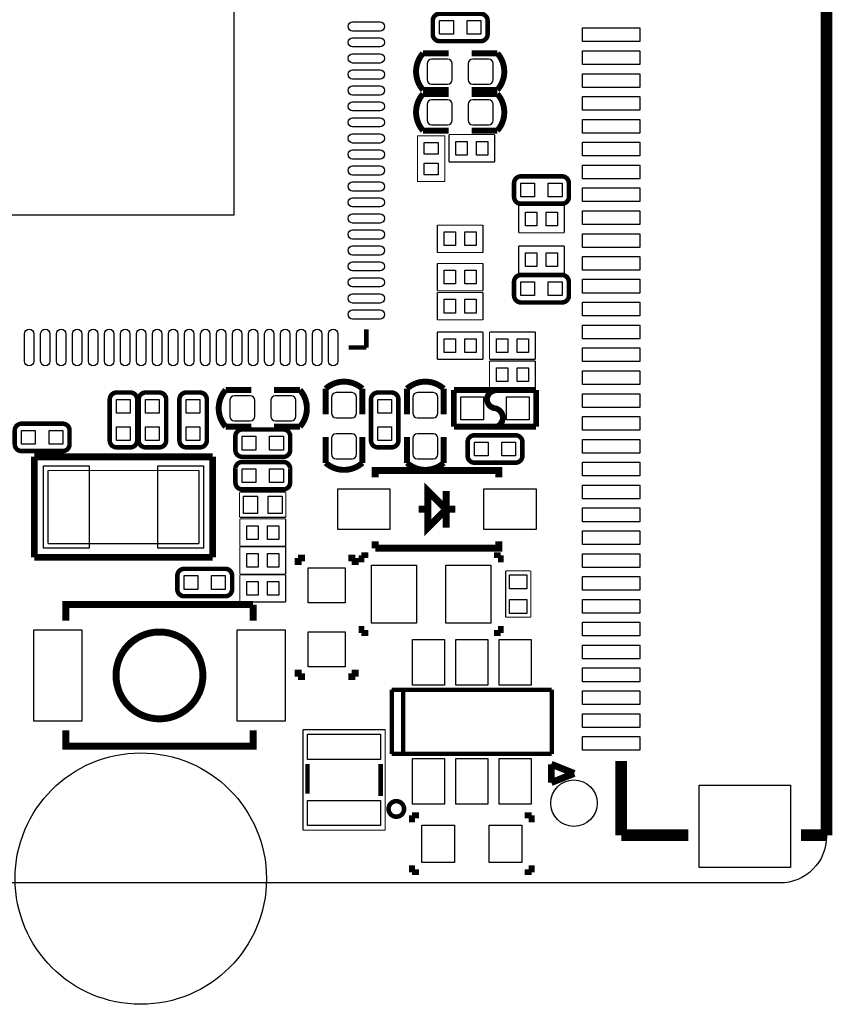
# Model space of a CAD drawing. Extents: x 269.8 to 300, y 285.8 to 329.5.
# Tile 2 of 3: x 282.2 to 300, y 285.8 to 307.3. Entities that reach past the tile are written whole.
import ezdxf

# ---------------------------------------------------------------- set-up
doc = ezdxf.new("R2010")
doc.units = 0
for name, color, linetype in [('BG_OUTLINE', 5, 'CONTINUOUS'), ('PG_SILKSCREEN_TOP', 254, 'CONTINUOUS'), ('PIN_TOP', 12, 'CONTINUOUS')]:
    doc.layers.add(name, color=color, linetype=linetype)

msp = doc.modelspace()

# ---------------------------------------------------------------- linework, layer by layer
at = {"layer": 'BG_OUTLINE'}
msp.add_lwpolyline([(299.858938, 327.433686), (299.858938, 289.465766, -0.414214), (298.842938, 288.449766), (270.874998, 288.449766, -0.414214), (269.858998, 289.465766), (269.858998, 327.433686, -0.414214), (270.874998, 328.449686), (298.842938, 328.449686, -0.414214)], format="xyb", close=True, dxfattribs=at)
at = {"layer": 'PG_SILKSCREEN_TOP'}
for points, const_width in [([(299.858938, 289.49396), (299.858938, 312.99404)], 0.254), ([(291.0332, 305.79568), (291.59708, 305.79568)], 0.12954), ([(292.6588, 305.79568), (292.09492, 305.79568)], 0.12954), ([(290.91128, 303.79162), (290.91128, 304.792634)], 0.0254), ([(290.91128, 304.792634), (291.51072, 304.792634)], 0.0254), ([(291.0332, 304.90668), (291.59708, 304.90668)], 0.12954), ([(291.51072, 304.792634), (291.51072, 303.79162)], 0.0254), ([(291.59962, 304.820066), (292.60038, 304.820066)], 0.0254), ([(291.59962, 304.221134), (291.59962, 304.820066)], 0.0254), ([(292.6588, 304.90668), (292.094666, 304.90668)], 0.12954), ([(292.60038, 304.820066), (292.60038, 304.221134)], 0.0254), ([(292.60038, 304.221134), (291.59962, 304.221134)], 0.0254), ([(291.51072, 303.79162), (290.91128, 303.79162)], 0.0254), ([(293.12362, 302.67148), (293.12362, 303.27092)], 0.0254), ([(293.12362, 303.27092), (294.12438, 303.27092)], 0.0254), ([(294.12438, 303.27092), (294.12438, 302.67148)], 0.0254), ([(291.34562, 302.83912), (292.34638, 302.83912)], 0.0254), ([(291.34562, 302.23968), (291.34562, 302.83912)], 0.0254), ([(292.34638, 302.83912), (292.34638, 302.23968)], 0.0254), ([(294.12438, 302.67148), (293.12362, 302.67148)], 0.0254), ([(293.12362, 301.78248), (293.12362, 302.38192)], 0.0254), ([(293.12362, 302.38192), (294.12438, 302.38192)], 0.0254), ([(294.12438, 302.38192), (294.12438, 301.78248)], 0.0254), ([(292.34638, 302.23968), (291.34562, 302.23968)], 0.0254), ([(291.34562, 302.00092), (292.34638, 302.00092)], 0.0254), ([(291.34562, 301.40148), (291.34562, 302.00092)], 0.0254), ([(292.34638, 302.00092), (292.34638, 301.40148)], 0.0254), ([(294.12438, 301.78248), (293.12362, 301.78248)], 0.0254), ([(292.34638, 301.40148), (291.34562, 301.40148)], 0.0254), ([(291.34562, 301.36592), (292.34638, 301.36592)], 0.0254), ([(291.34562, 300.76648), (291.34562, 301.36592)], 0.0254), ([(292.34638, 301.36592), (292.34638, 300.76648)], 0.0254), ([(292.34638, 300.76648), (291.34562, 300.76648)], 0.0254), ([(289.79241, 300.16069), (289.79241, 300.55947)], 0.09906), ([(291.34562, 300.50232), (292.34638, 300.50232)], 0.0254), ([(291.34562, 299.90288), (291.34562, 300.50232)], 0.0254), ([(292.34638, 300.50232), (292.34638, 299.90288)], 0.0254), ([(292.48862, 299.90288), (292.48862, 300.50232)], 0.0254), ([(292.48862, 300.50232), (293.48938, 300.50232)], 0.0254), ([(293.48938, 300.50232), (293.48938, 299.90288)], 0.0254), ([(289.40379, 300.16069), (289.79241, 300.16069)], 0.09906), ([(292.34638, 299.90288), (291.34562, 299.90288)], 0.0254), ([(293.48938, 299.90288), (292.48862, 299.90288)], 0.0254), ([(292.48862, 299.26788), (292.48862, 299.86732)], 0.0254), ([(292.48862, 299.86732), (293.48938, 299.86732)], 0.0254), ([(293.48938, 299.86732), (293.48938, 299.26788)], 0.0254), ([(286.7152, 299.23232), (287.27908, 299.23232)], 0.12954), ([(288.3408, 299.23232), (287.77692, 299.23232)], 0.12954), ([(288.90468, 299.2628), (288.90468, 298.69892)], 0.12954), ([(290.68268, 299.2628), (290.68268, 298.69892)], 0.12954), ([(293.50716, 299.23232), (291.70884, 299.23232)], 0.127), ([(291.70884, 299.23232), (291.70884, 298.42968)], 0.127), ([(293.48938, 299.26788), (292.48862, 299.26788)], 0.0254), ([(293.50716, 298.42968), (293.50716, 299.23232)], 0.127), ([(291.70884, 298.42968), (293.50716, 298.42968)], 0.127), ([(288.90468, 297.6372), (288.90468, 298.20108)], 0.12954), ([(290.68268, 297.6372), (290.68268, 298.20108)], 0.12954), ([(282.52928, 295.57218), (282.52928, 297.77182)], 0.14986), ([(282.52928, 297.77182), (286.43072, 297.77182)], 0.14986), ([(286.43072, 297.77182), (286.43072, 295.57218)], 0.14986), ([(282.829, 295.8719), (282.829, 297.4721)], 0.0254), ([(282.829, 297.4721), (286.131, 297.4721)], 0.0254), ([(286.131, 297.4721), (286.131, 295.8719)], 0.0254), ([(292.68928, 297.32351), (292.68928, 297.47337), (289.98672, 297.47337), (289.98672, 297.32351)], 0.1524), ([(287.02, 296.99712), (288.03346, 296.99712)], 0.0254), ([(287.02, 296.44848), (287.02, 296.99712)], 0.0254), ([(288.03346, 296.99712), (288.03346, 296.44848)], 0.0254), ([(291.53866, 296.62247), (291.13734, 297.02379), (291.13734, 296.22115), (291.53866, 296.62247)], 0.1524), ([(291.53866, 297.02379), (291.53866, 296.22115)], 0.1524), ([(290.93668, 296.62247), (291.13734, 296.62247)], 0.1524), ([(291.53866, 296.62247), (291.73932, 296.62247)], 0.1524), ([(288.03346, 296.44848), (287.02, 296.44848)], 0.0254), ([(287.02762, 296.41292), (288.02838, 296.41292)], 0.0254), ([(287.02762, 295.81348), (287.02762, 296.41292)], 0.0254), ([(288.02838, 296.41292), (288.02838, 295.81348)], 0.0254), ([(289.98672, 295.77157), (292.68928, 295.77157), (292.68928, 295.92143)], 0.1524), ([(289.98672, 295.92143), (289.98672, 295.77157)], 0.1524), ([(286.131, 295.8719), (282.829, 295.8719)], 0.0254), ([(288.02838, 295.81348), (287.02762, 295.81348)], 0.0254), ([(287.02762, 295.20388), (287.02762, 295.80332)], 0.0254), ([(287.02762, 295.80332), (288.02838, 295.80332)], 0.0254), ([(288.02838, 295.80332), (288.02838, 295.20388)], 0.0254), ([(286.43072, 295.57218), (282.52928, 295.57218)], 0.14986), ([(288.30016, 295.55694), (288.45256, 295.55694)], 0.1524), ([(288.30016, 295.40454), (288.30016, 295.55694)], 0.1524), ([(289.54984, 295.55694), (289.39744, 295.55694)], 0.1524), ([(289.54984, 295.40454), (289.54984, 295.55694)], 0.1524), ([(289.687, 295.4655), (289.687, 295.6179)], 0.127), ([(289.687, 295.6179), (289.8394, 295.6179)], 0.127), ([(292.5826, 295.6179), (292.735, 295.6179)], 0.127), ([(292.735, 295.6179), (292.735, 295.4655)], 0.127), ([(292.84168, 295.275), (293.39032, 295.275)], 0.0254), ([(292.84168, 294.26154), (292.84168, 295.275)], 0.0254), ([(293.39032, 295.275), (293.39032, 294.26154)], 0.0254), ([(288.02838, 295.20388), (287.02762, 295.20388)], 0.0254), ([(287.02762, 294.59428), (287.02762, 295.19372)], 0.0254), ([(287.02762, 295.19372), (288.02838, 295.19372)], 0.0254), ([(288.02838, 295.19372), (288.02838, 294.59428)], 0.0254), ([(287.31718, 294.5384), (283.21762, 294.5384), (283.21762, 294.18788)], 0.1524), ([(288.02838, 294.59428), (287.02762, 294.59428)], 0.0254), ([(287.31718, 294.18788), (287.31718, 294.5384)], 0.1524), ([(293.39032, 294.26154), (292.84168, 294.26154)], 0.0254), ([(289.687, 293.9161), (289.687, 294.0685)], 0.127), ([(292.735, 294.0685), (292.735, 293.9161)], 0.127), ([(289.8394, 293.9161), (289.687, 293.9161)], 0.127), ([(292.735, 293.9161), (292.5826, 293.9161)], 0.127), ([(288.30016, 293.11346), (288.30016, 292.96106)], 0.1524), ([(289.54984, 293.11346), (289.54984, 292.96106)], 0.1524), ([(288.30016, 292.96106), (288.45256, 292.96106)], 0.1524), ([(289.54984, 292.96106), (289.39744, 292.96106)], 0.1524), ([(293.85006, 292.67404), (290.34994, 292.67404)], 0.09906), ([(290.34994, 292.67404), (290.34994, 291.27196)], 0.09906), ([(290.59886, 292.67404), (290.59886, 291.27196)], 0.09906), ([(293.85006, 291.27196), (293.85006, 292.67404)], 0.09906), ([(283.21762, 291.79012), (283.21762, 291.4396), (287.31718, 291.4396), (287.31718, 291.79012)], 0.1524), ([(288.40684, 291.80282), (290.20516, 291.80282)], 0.0254), ([(288.40684, 289.60318), (288.40684, 291.80282)], 0.0254), ([(290.20516, 291.80282), (290.20516, 289.60318)], 0.0254), ([(290.34994, 291.27196), (293.85006, 291.27196)], 0.09906), ([(295.365678, 289.49396), (295.365678, 291.11956)], 0.254), ([(288.5059, 290.40328), (288.5059, 291.05352)], 0.09906), ([(290.1061, 291.05352), (290.1061, 290.35248)], 0.09906), ([(293.839138, 291.0459), (293.839138, 290.64458)], 0.14986), ([(293.839138, 291.0459), (294.339518, 290.84524)], 0.14986), ([(294.339518, 290.84524), (293.839138, 290.64458)], 0.14986), ([(290.7919, 289.9283), (290.7919, 289.7759)], 0.127), ([(290.9443, 289.9283), (290.7919, 289.9283)], 0.127), ([(293.2557, 289.9283), (293.4081, 289.9283)], 0.127), ([(293.4081, 289.9283), (293.4081, 289.7759)], 0.127), ([(290.20516, 289.60318), (288.40684, 289.60318)], 0.0254), ([(296.838878, 289.49396), (295.370758, 289.49396)], 0.254), ([(299.858938, 289.49396), (299.300138, 289.49396)], 0.254), ([(290.7919, 288.6837), (290.7919, 288.8361)], 0.127), ([(293.4081, 288.6837), (293.4081, 288.8361)], 0.127), ([(290.9443, 288.6837), (290.7919, 288.6837)], 0.127), ([(293.2557, 288.6837), (293.4081, 288.6837)], 0.127)]:
    msp.add_lwpolyline(points, dxfattribs=dict(at, const_width=const_width))
for points, const_width in [([(291.39642, 306.86248), (292.29558, 306.86248, 0.414806), (292.44544, 307.01234), (292.44544, 307.31206, 0.414785), (292.29558, 307.46192), (291.39642, 307.46192, 0.414742), (291.24656, 307.31206), (291.24656, 307.01234, 0.414763), (291.39642, 306.86248)], 0.09906), ([(291.59708, 306.59832), (291.0332, 306.59832, 0.378835), (291.0332, 305.79568)], 0.12954), ([(292.09492, 306.59832), (292.6588, 306.59832, -0.378855), (292.6588, 305.79568)], 0.12954), ([(291.59708, 305.709574), (291.0332, 305.709574, 0.379011), (291.0332, 304.90668)], 0.12954), ([(292.094666, 305.709574), (292.6588, 305.709574, -0.378867), (292.6588, 304.90668)], 0.12954), ([(293.17442, 303.30648), (294.07358, 303.30648, 0.414761), (294.22344, 303.45634), (294.22344, 303.75606, 0.414761), (294.07358, 303.90592), (293.17442, 303.90592, 0.414761), (293.02456, 303.75606), (293.02456, 303.45634, 0.414761), (293.17442, 303.30648)], 0.09906), ([(293.17442, 301.14748), (294.07358, 301.14748, 0.414761), (294.22344, 301.29734), (294.22344, 301.59706, 0.414761), (294.07358, 301.74692), (293.17442, 301.74692, 0.414761), (293.02456, 301.59706), (293.02456, 301.29734, 0.414761), (293.17442, 301.14748)], 0.09906), ([(289.70732, 298.69892), (289.70732, 299.2628, 0.378858), (288.90468, 299.2628)], 0.12954), ([(291.48532, 298.69892), (291.48532, 299.2628, 0.378872), (290.68268, 299.2628)], 0.12954), ([(284.18028, 299.02658), (284.18028, 298.12742, 0.414679), (284.33014, 297.97756), (284.62986, 297.97756, 0.414794), (284.77972, 298.12742), (284.77972, 299.02658, 0.414801), (284.62986, 299.17644), (284.33014, 299.17644, 0.414728), (284.18028, 299.02658)], 0.09906), ([(284.81528, 299.02658), (284.81528, 298.12742, 0.414691), (284.96514, 297.97756), (285.26486, 297.97756, 0.414799), (285.41472, 298.12742), (285.41472, 299.02658, 0.414831), (285.26486, 299.17644), (284.96514, 299.17644, 0.414723), (284.81528, 299.02658)], 0.09906), ([(286.30372, 298.12742), (286.30372, 299.02658, 0.414669), (286.15386, 299.17644), (285.85414, 299.17644, 0.41477), (285.70428, 299.02658), (285.70428, 298.12742, 0.414853), (285.85414, 297.97756), (286.15386, 297.97756, 0.414726), (286.30372, 298.12742)], 0.09906), ([(287.27908, 298.42968), (286.7152, 298.42968, -0.378832), (286.7152, 299.23232)], 0.12954), ([(287.77692, 298.42968), (288.3408, 298.42968, 0.378857), (288.3408, 299.23232)], 0.12954), ([(289.89528, 299.02658), (289.89528, 298.12742, 0.414582), (290.04514, 297.977814), (290.34486, 297.977814, 0.414594), (290.49472, 298.12742), (290.49472, 299.02658, 0.414801), (290.34486, 299.17644), (290.04514, 299.17644, 0.414789), (289.89528, 299.02658)], 0.09906), ([(292.61816, 299.22216, 0.922533), (292.608, 298.83354)], 0.127), ([(292.608, 298.83354, -0.82647), (292.608, 298.41952)], 0.127), ([(283.15158, 298.49572), (282.25242, 298.49572, 0.414697), (282.10256, 298.34586), (282.10256, 298.04614, 0.414795), (282.25242, 297.89628), (283.15158, 297.89628, 0.414772), (283.30144, 298.04614), (283.30144, 298.34586, 0.414727), (283.15158, 298.49572)], 0.09906), ([(287.97758, 298.36872), (287.07842, 298.36872, 0.414724), (286.92856, 298.21886), (286.92856, 297.91914, 0.414824), (287.07842, 297.76928), (287.97758, 297.76928, 0.414798), (288.12744, 297.91914), (288.12744, 298.21886, 0.414698), (287.97758, 298.36872)], 0.09906), ([(289.70732, 298.20108), (289.70732, 297.6372, -0.378831), (288.90468, 297.6372)], 0.12954), ([(291.48532, 298.20108), (291.48532, 297.6372, -0.378815), (290.68268, 297.6372)], 0.12954), ([(293.05758, 298.24172), (292.15842, 298.24172, 0.41474), (292.00856, 298.09186), (292.00856, 297.79214, 0.414882), (292.15842, 297.64228), (293.05758, 297.64228, 0.414591), (293.207186, 297.79214), (293.20744, 298.09186, 0.41464), (293.05758, 298.24172)], 0.09906), ([(287.97758, 297.65752), (287.07842, 297.65752, 0.414771), (286.92856, 297.50766), (286.92856, 297.20794, 0.41463), (287.07842, 297.05808), (287.97758, 297.05808, 0.414698), (288.12744, 297.20794), (288.12744, 297.50766, 0.414892), (287.97758, 297.65752)], 0.09906), ([(286.70758, 295.32072), (285.80842, 295.32072, 0.414679), (285.65856, 295.17086), (285.65856, 294.87114, 0.414804), (285.80842, 294.72128), (286.70758, 294.72128, 0.41479), (286.85744, 294.87114), (286.85744, 295.17086, 0.414718), (286.70758, 295.32072)], 0.09906), ([(286.21736, 292.989, 1.000001), (284.31744, 292.989, 0.999999), (286.21736, 292.989)], 0.1524), ([(290.61918, 290.068, 1), (290.27882, 290.068, 1), (290.61918, 290.068)], 0.09906)]:
    msp.add_lwpolyline(points, format="xyb", dxfattribs=dict(at, const_width=const_width))
at = {"layer": 'PIN_TOP'}
for points in [[(286.893, 303.0601), (280.39314, 303.0601), (280.39314, 309.55996), (286.893, 309.55996)], [(291.39642, 307.01234), (291.39642, 307.31206), (291.69614, 307.31206), (291.69614, 307.01234)], [(291.99586, 307.01234), (291.99586, 307.31206), (292.29558, 307.31206), (292.29558, 307.01234)], [(295.774618, 306.85232), (294.524938, 306.85232), (294.524938, 307.15204), (295.774618, 307.15204)], [(295.774618, 306.35194), (294.524938, 306.35194), (294.524938, 306.65166), (295.774618, 306.65166)], [(295.774618, 305.85156), (294.524938, 305.85156), (294.524938, 306.15128), (295.774618, 306.15128)], [(295.774618, 305.35118), (294.524938, 305.35118), (294.524938, 305.6509), (295.774618, 305.6509)], [(295.774618, 304.8508), (294.524938, 304.8508), (294.524938, 305.15052), (295.774618, 305.15052)], [(291.06114, 304.64252), (291.36086, 304.64252), (291.36086, 304.3936), (291.06114, 304.3936)], [(291.74948, 304.37074), (291.74948, 304.67046), (291.9984, 304.67046), (291.9984, 304.37074)], [(292.2016, 304.37074), (292.2016, 304.67046), (292.45052, 304.67046), (292.45052, 304.37074)], [(295.774618, 304.35296), (294.524938, 304.35296), (294.524938, 304.65268), (295.774618, 304.65268)], [(291.06114, 304.1904), (291.36086, 304.1904), (291.36086, 303.94148), (291.06114, 303.94148)], [(295.774618, 303.85258), (294.524938, 303.85258), (294.524938, 304.1523), (295.774618, 304.1523)], [(293.17442, 303.45634), (293.17442, 303.75606), (293.47414, 303.75606), (293.47414, 303.45634)], [(293.77386, 303.45634), (293.77386, 303.75606), (294.07358, 303.75606), (294.07358, 303.45634)], [(295.774618, 303.3522), (294.524938, 303.3522), (294.524938, 303.65192), (295.774618, 303.65192)], [(293.5224, 303.12106), (293.5224, 302.82134), (293.27348, 302.82134), (293.27348, 303.12106)], [(293.97452, 303.12106), (293.97452, 302.82134), (293.7256, 302.82134), (293.7256, 303.12106)], [(295.774618, 302.85182), (294.524938, 302.85182), (294.524938, 303.15154), (295.774618, 303.15154)], [(291.49548, 302.38954), (291.49548, 302.68926), (291.7444, 302.68926), (291.7444, 302.38954)], [(291.9476, 302.38954), (291.9476, 302.68926), (292.19652, 302.68926), (292.19652, 302.38954)], [(295.774618, 302.35144), (294.524938, 302.35144), (294.524938, 302.65116), (295.774618, 302.65116)], [(293.5224, 302.23206), (293.5224, 301.93234), (293.27348, 301.93234), (293.27348, 302.23206)], [(293.97452, 302.23206), (293.97452, 301.93234), (293.7256, 301.93234), (293.7256, 302.23206)], [(295.774618, 301.85106), (294.524938, 301.85106), (294.524938, 302.15078), (295.774618, 302.15078)], [(291.49548, 301.55134), (291.49548, 301.85106), (291.7444, 301.85106), (291.7444, 301.55134)], [(291.9476, 301.55134), (291.9476, 301.85106), (292.19652, 301.85106), (292.19652, 301.55134)], [(293.17442, 301.29734), (293.17442, 301.59706), (293.47414, 301.59706), (293.47414, 301.29734)], [(293.77386, 301.29734), (293.77386, 301.59706), (294.07358, 301.59706), (294.07358, 301.29734)], [(295.774618, 301.35322), (294.524938, 301.35322), (294.524938, 301.65294), (295.774618, 301.65294)], [(291.49548, 300.91634), (291.49548, 301.21606), (291.7444, 301.21606), (291.7444, 300.91634)], [(291.9476, 300.91634), (291.9476, 301.21606), (292.19652, 301.21606), (292.19652, 300.91634)], [(295.774618, 300.85284), (294.524938, 300.85284), (294.524938, 301.15256), (295.774618, 301.15256)], [(295.774618, 300.35246), (294.524938, 300.35246), (294.524938, 300.65218), (295.774618, 300.65218)], [(291.49548, 300.05274), (291.49548, 300.35246), (291.7444, 300.35246), (291.7444, 300.05274)], [(291.9476, 300.05274), (291.9476, 300.35246), (292.19652, 300.35246), (292.19652, 300.05274)], [(292.8874, 300.35246), (292.8874, 300.05274), (292.63848, 300.05274), (292.63848, 300.35246)], [(293.33952, 300.35246), (293.33952, 300.05274), (293.0906, 300.05274), (293.0906, 300.35246)], [(295.774618, 299.85208), (294.524938, 299.85208), (294.524938, 300.1518), (295.774618, 300.1518)], [(292.8874, 299.71746), (292.8874, 299.41774), (292.63848, 299.41774), (292.63848, 299.71746)], [(293.33952, 299.71746), (293.33952, 299.41774), (293.0906, 299.41774), (293.0906, 299.71746)], [(295.774618, 299.3517), (294.524938, 299.3517), (294.524938, 299.65142), (295.774618, 299.65142)], [(284.33014, 299.02658), (284.62986, 299.02658), (284.62986, 298.72686), (284.33014, 298.72686)], [(284.96514, 299.02658), (285.26486, 299.02658), (285.26486, 298.72686), (284.96514, 298.72686)], [(286.15386, 298.72686), (285.85414, 298.72686), (285.85414, 299.02658), (286.15386, 299.02658)], [(290.04514, 299.02658), (290.34486, 299.02658), (290.34486, 298.72686), (290.04514, 298.72686)], [(292.35781, 299.08119), (292.35781, 298.58081), (291.85743, 298.58081), (291.85743, 299.08119)], [(293.35857, 299.08119), (293.35857, 298.58081), (292.85819, 298.58081), (292.85819, 299.08119)], [(295.774618, 298.85132), (294.524938, 298.85132), (294.524938, 299.15104), (295.774618, 299.15104)], [(295.774618, 298.35094), (294.524938, 298.35094), (294.524938, 298.65066), (295.774618, 298.65066)], [(282.55214, 298.34586), (282.55214, 298.04614), (282.25242, 298.04614), (282.25242, 298.34586)], [(283.15158, 298.34586), (283.15158, 298.04614), (282.85186, 298.04614), (282.85186, 298.34586)], [(284.33014, 298.42714), (284.62986, 298.42714), (284.62986, 298.12742), (284.33014, 298.12742)], [(284.96514, 298.42714), (285.26486, 298.42714), (285.26486, 298.12742), (284.96514, 298.12742)], [(286.15386, 298.12742), (285.85414, 298.12742), (285.85414, 298.42714), (286.15386, 298.42714)], [(290.04514, 298.42714), (290.34486, 298.42714), (290.34486, 298.12742), (290.04514, 298.12742)], [(287.37814, 298.21886), (287.37814, 297.91914), (287.07842, 297.91914), (287.07842, 298.21886)], [(287.97758, 298.21886), (287.97758, 297.91914), (287.67786, 297.91914), (287.67786, 298.21886)], [(292.45814, 298.09186), (292.45814, 297.79214), (292.15842, 297.79214), (292.15842, 298.09186)], [(293.05758, 298.09186), (293.05758, 297.79214), (292.75786, 297.79214), (292.75786, 298.09186)], [(295.774618, 297.8531), (294.524938, 297.8531), (294.524938, 298.15282), (295.774618, 298.15282)], [(282.72994, 295.77157), (282.72994, 297.57243), (283.7307, 297.57243), (283.7307, 295.77157)], [(285.2293, 295.77157), (285.2293, 297.57243), (286.23006, 297.57243), (286.23006, 295.77157)], [(287.37814, 297.50766), (287.37814, 297.20794), (287.07842, 297.20794), (287.07842, 297.50766)], [(287.97758, 297.50766), (287.97758, 297.20794), (287.67786, 297.20794), (287.67786, 297.50766)], [(295.774618, 297.35272), (294.524938, 297.35272), (294.524938, 297.65244), (295.774618, 297.65244)], [(289.1663, 296.17797), (289.1663, 297.06697), (290.3093, 297.06697), (290.3093, 296.17797)], [(292.3667, 296.17797), (292.3667, 297.06697), (293.5097, 297.06697), (293.5097, 296.17797)], [(295.774618, 296.85234), (294.524938, 296.85234), (294.524938, 297.15206), (295.774618, 297.15206)], [(287.41116, 296.9133), (287.41116, 296.5323), (287.10636, 296.5323), (287.10636, 296.9133)], [(287.94964, 296.9133), (287.94964, 296.5323), (287.64484, 296.5323), (287.64484, 296.9133)], [(295.774618, 296.35196), (294.524938, 296.35196), (294.524938, 296.65168), (295.774618, 296.65168)], [(287.17748, 295.96334), (287.17748, 296.26306), (287.4264, 296.26306), (287.4264, 295.96334)], [(287.6296, 295.96334), (287.6296, 296.26306), (287.87852, 296.26306), (287.87852, 295.96334)], [(295.774618, 295.85158), (294.524938, 295.85158), (294.524938, 296.1513), (295.774618, 296.1513)], [(287.4264, 295.65346), (287.4264, 295.35374), (287.17748, 295.35374), (287.17748, 295.65346)], [(287.87852, 295.65346), (287.87852, 295.35374), (287.6296, 295.35374), (287.6296, 295.65346)], [(295.774618, 295.3512), (294.524938, 295.3512), (294.524938, 295.65092), (295.774618, 295.65092)], [(288.5186, 295.3385), (289.3314, 295.3385), (289.3314, 294.5765), (288.5186, 294.5765)], [(289.9029, 294.132), (289.9029, 295.402), (290.8935, 295.402), (290.8935, 294.132)], [(291.5285, 294.132), (291.5285, 295.402), (292.5191, 295.402), (292.5191, 294.132)], [(286.10814, 295.17086), (286.10814, 294.87114), (285.80842, 294.87114), (285.80842, 295.17086)], [(286.70758, 295.17086), (286.70758, 294.87114), (286.40786, 294.87114), (286.40786, 295.17086)], [(293.3065, 294.88384), (292.9255, 294.88384), (292.9255, 295.18864), (293.3065, 295.18864)], [(295.774618, 294.85082), (294.524938, 294.85082), (294.524938, 295.15054), (295.774618, 295.15054)], [(287.4264, 295.04386), (287.4264, 294.74414), (287.17748, 294.74414), (287.17748, 295.04386)], [(287.87852, 295.04386), (287.87852, 294.74414), (287.6296, 294.74414), (287.6296, 295.04386)], [(293.3065, 294.34536), (292.9255, 294.34536), (292.9255, 294.65016), (293.3065, 294.65016)], [(295.774618, 294.35298), (294.524938, 294.35298), (294.524938, 294.6527), (295.774618, 294.6527)], [(295.774618, 293.8526), (294.524938, 293.8526), (294.524938, 294.15232), (295.774618, 294.15232)], [(283.56687, 293.98849), (283.56687, 291.98951), (282.51785, 291.98951), (282.51785, 293.98849)], [(288.01695, 293.98849), (288.01695, 291.98951), (286.96793, 291.98951), (286.96793, 293.98849)], [(288.5186, 293.9415), (289.3314, 293.9415), (289.3314, 293.1795), (288.5186, 293.1795)], [(290.79952, 292.7731), (290.79952, 293.77386), (291.50056, 293.77386), (291.50056, 292.7731)], [(291.74948, 292.7731), (291.74948, 293.77386), (292.45052, 293.77386), (292.45052, 292.7731)], [(292.69944, 292.7731), (292.69944, 293.77386), (293.40048, 293.77386), (293.40048, 292.7731)], [(295.774618, 293.35222), (294.524938, 293.35222), (294.524938, 293.65194), (295.774618, 293.65194)], [(295.774618, 292.85184), (294.524938, 292.85184), (294.524938, 293.15156), (295.774618, 293.15156)], [(295.774618, 292.35146), (294.524938, 292.35146), (294.524938, 292.65118), (295.774618, 292.65118)], [(295.774618, 291.85108), (294.524938, 291.85108), (294.524938, 292.1508), (295.774618, 292.1508)], [(288.5059, 291.70122), (290.1061, 291.70122), (290.1061, 291.15258), (288.5059, 291.15258)], [(295.774618, 291.3507), (294.524938, 291.3507), (294.524938, 291.65042), (295.774618, 291.65042)], [(290.79952, 290.17214), (290.79952, 291.1729), (291.50056, 291.1729), (291.50056, 290.17214)], [(291.74948, 290.17214), (291.74948, 291.1729), (292.45052, 291.1729), (292.45052, 290.17214)], [(292.69944, 290.17214), (292.69944, 291.1729), (293.40048, 291.1729), (293.40048, 290.17214)], [(299.070268, 288.78657), (297.071288, 288.78657), (297.071288, 290.58743), (299.070268, 290.58743)], [(288.5059, 290.25342), (290.1061, 290.25342), (290.1061, 289.70478), (288.5059, 289.70478)], [(291.0078, 288.8996), (291.0078, 289.7124), (291.719, 289.7124), (291.719, 288.8996)], [(292.481, 288.8996), (292.481, 289.7124), (293.1922, 289.7124), (293.1922, 288.8996)]]:
    msp.add_lwpolyline(points, close=True, dxfattribs=at)
for points in [[(289.49269, 307.28412), (290.09213, 307.28412, -1), (290.09213, 307.08346), (289.49269, 307.08346, -1)], [(289.49269, 306.93614), (290.09213, 306.93614, -1), (290.09213, 306.73548), (289.49269, 306.73548, -1)], [(289.49269, 306.58562), (290.09213, 306.58562, -1), (290.09213, 306.38496), (289.49269, 306.38496, -1)], [(291.67074, 306.02174), (291.67074, 306.37226, 0.412716), (291.57168, 306.47132), (291.22116, 306.47132, 0.412716), (291.1221, 306.37226), (291.1221, 306.02174, 0.412716), (291.22116, 305.92268), (291.57168, 305.92268, 0.412716)], [(292.5699, 306.02174), (292.5699, 306.37226, 0.412716), (292.47084, 306.47132), (292.12032, 306.47132, 0.412716), (292.02126, 306.37226), (292.02126, 306.02174, 0.412716), (292.12032, 305.92268), (292.47084, 305.92268, 0.412716)], [(289.49269, 306.2351), (290.09213, 306.2351, -1), (290.09213, 306.03444), (289.49269, 306.03444, -1)], [(289.49269, 305.88458), (290.09213, 305.88458, -1), (290.09213, 305.68392), (289.49269, 305.68392, -1)], [(289.49269, 305.5366), (290.09213, 305.5366, -1), (290.09213, 305.33594), (289.49269, 305.33594, -1)], [(291.67074, 305.13274), (291.67074, 305.48326, 0.412716), (291.57168, 305.58232), (291.22116, 305.58232, 0.412716), (291.1221, 305.48326), (291.1221, 305.13274, 0.412716), (291.22116, 305.03368), (291.57168, 305.03368, 0.412716)], [(292.5699, 305.13274), (292.5699, 305.48326, 0.412716), (292.47084, 305.58232), (292.12032, 305.58232, 0.412716), (292.02126, 305.48326), (292.02126, 305.13274, 0.412716), (292.12032, 305.03368), (292.47084, 305.03368, 0.412716)], [(289.49269, 305.18608), (290.09213, 305.18608, -1), (290.09213, 304.98542), (289.49269, 304.98542, -1)], [(289.49269, 304.83556), (290.09213, 304.83556, -1), (290.09213, 304.6349), (289.49269, 304.6349, -1)], [(289.49269, 304.48504), (290.09213, 304.48504, -1), (290.09213, 304.28438), (289.49269, 304.28438, -1)], [(289.49269, 304.13452), (290.09213, 304.13452, -1), (290.09213, 303.93386), (289.49269, 303.93386, -1)], [(289.49269, 303.784), (290.09213, 303.784, -1), (290.09213, 303.58334), (289.49269, 303.58334, -1)], [(289.49269, 303.43602), (290.09213, 303.43602, -1), (290.09213, 303.23536), (289.49269, 303.23536, -1)], [(289.49269, 303.0855), (290.09213, 303.0855, -1), (290.09213, 302.88484), (289.49269, 302.88484, -1)], [(289.49269, 302.73498), (290.09213, 302.73498, -1), (290.09213, 302.53432), (289.49269, 302.53432, -1)], [(289.49269, 302.38446), (290.09213, 302.38446, -1), (290.09213, 302.1838), (289.49269, 302.1838, -1)], [(289.49269, 302.03648), (290.09213, 302.03648, -1), (290.09213, 301.83582), (289.49269, 301.83582, -1)], [(289.49269, 301.68596), (290.09213, 301.68596, -1), (290.09213, 301.4853), (289.49269, 301.4853, -1)], [(289.49269, 301.33544), (290.09213, 301.33544, -1), (290.09213, 301.13478), (289.49269, 301.13478, -1)], [(289.49269, 300.98492), (290.09213, 300.98492, -1), (290.09213, 300.78426), (289.49269, 300.78426, -1)], [(282.51912, 300.46041), (282.51912, 299.86097, -1), (282.31846, 299.86097), (282.31846, 300.46041, -1)], [(282.86964, 300.46041), (282.86964, 299.86097, -1), (282.66898, 299.86097), (282.66898, 300.46041, -1)], [(283.21762, 300.46041), (283.21762, 299.86097, -1), (283.01696, 299.86097), (283.01696, 300.46041, -1)], [(283.56814, 300.46041), (283.56814, 299.86097, -1), (283.36748, 299.86097), (283.36748, 300.46041, -1)], [(283.91866, 300.46041), (283.91866, 299.86097, -1), (283.718, 299.86097), (283.718, 300.46041, -1)], [(284.26918, 300.46041), (284.26918, 299.86097, -1), (284.06852, 299.86097), (284.06852, 300.46041, -1)], [(284.61716, 300.46041), (284.61716, 299.86097, -1), (284.4165, 299.86097), (284.4165, 300.46041, -1)], [(284.96768, 300.46041), (284.96768, 299.86097, -1), (284.76702, 299.86097), (284.76702, 300.46041, -1)], [(285.3182, 300.46041), (285.3182, 299.86097, -1), (285.11754, 299.86097), (285.11754, 300.46041, -1)], [(285.66872, 300.46041), (285.66872, 299.86097, -1), (285.46806, 299.86097), (285.46806, 300.46041, -1)], [(286.01924, 300.46041), (286.01924, 299.86097, -1), (285.81858, 299.86097), (285.81858, 300.46041, -1)], [(286.36976, 300.46041), (286.36976, 299.86097, -1), (286.1691, 299.86097), (286.1691, 300.46041, -1)], [(286.71774, 300.46041), (286.71774, 299.86097, -1), (286.51708, 299.86097), (286.51708, 300.46041, -1)], [(287.06826, 300.46041), (287.06826, 299.86097, -1), (286.8676, 299.86097), (286.8676, 300.46041, -1)], [(287.41878, 300.46041), (287.41878, 299.86097, -1), (287.21812, 299.86097), (287.21812, 300.46041, -1)], [(287.7693, 300.46041), (287.7693, 299.86097, -1), (287.56864, 299.86097), (287.56864, 300.46041, -1)], [(288.11728, 300.46041), (288.11728, 299.86097, -1), (287.91662, 299.86097), (287.91662, 300.46041, -1)], [(288.4678, 300.46041), (288.4678, 299.86097, -1), (288.26714, 299.86097), (288.26714, 300.46041, -1)], [(288.81832, 300.46041), (288.81832, 299.86097, -1), (288.61766, 299.86097), (288.61766, 300.46041, -1)], [(289.16884, 300.46041), (289.16884, 299.86097, -1), (288.96818, 299.86097), (288.96818, 300.46041, -1)], [(289.13074, 298.62526), (289.48126, 298.62526, 0.412716), (289.58032, 298.72432), (289.58032, 299.07484, 0.412716), (289.48126, 299.1739), (289.13074, 299.1739, 0.412716), (289.03168, 299.07484), (289.03168, 298.72432, 0.412716)], [(290.90874, 298.62526), (291.25926, 298.62526, 0.412716), (291.35832, 298.72432), (291.35832, 299.07484, 0.412716), (291.25926, 299.1739), (290.90874, 299.1739, 0.412716), (290.80968, 299.07484), (290.80968, 298.72432, 0.412716)], [(286.8041, 299.00626), (286.8041, 298.65574, 0.412716), (286.90316, 298.55668), (287.25368, 298.55668, 0.412716), (287.35274, 298.65574), (287.35274, 299.00626, 0.412716), (287.25368, 299.10532), (286.90316, 299.10532, 0.412716)], [(287.70326, 299.00626), (287.70326, 298.65574, 0.412716), (287.80232, 298.55668), (288.15284, 298.55668, 0.412716), (288.2519, 298.65574), (288.2519, 299.00626, 0.412716), (288.15284, 299.10532), (287.80232, 299.10532, 0.412716)], [(289.13074, 297.7261), (289.48126, 297.7261, 0.412716), (289.58032, 297.82516), (289.58032, 298.17568, 0.412716), (289.48126, 298.27474), (289.13074, 298.27474, 0.412716), (289.03168, 298.17568), (289.03168, 297.82516, 0.412716)], [(290.90874, 297.7261), (291.25926, 297.7261, 0.412716), (291.35832, 297.82516), (291.35832, 298.17568, 0.412716), (291.25926, 298.27474), (290.90874, 298.27474, 0.412716), (290.80968, 298.17568), (290.80968, 297.82516, 0.412716)]]:
    msp.add_lwpolyline(points, format="xyb", close=True, dxfattribs=at)
for centre, radius in [((284.858968, 288.544), 2.74955), ((294.3352, 290.195), 0.508)]:
    msp.add_circle(centre, radius, dxfattribs=at)

doc.saveas('drawing.dxf')
